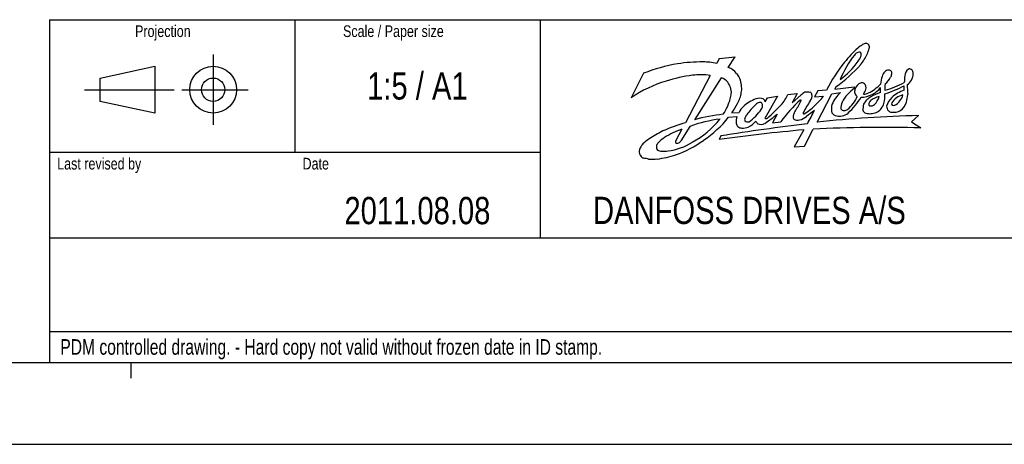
# Model space of a CAD drawing. Header units: inches. Extents: x 0 to 166, y 0 to 117.
# Tile 35 of 73: x 126 to 151, y 0 to 11. Entities that reach past the tile are written whole.
import ezdxf

# ---------------------------------------------------------------- set-up
doc = ezdxf.new("R2010")
doc.units = ezdxf.units.IN
doc.header["$LTSCALE"] = 9.105315
doc.header["$MEASUREMENT"] = 0
doc.layers.get('0').update_dxf_attribs({"linetype": 'CONTINUOUS'})
doc.styles.get("Standard").update_dxf_attribs({"font": 'txt', "width": 0.8})
doc.styles.add('TEXTSTYLE_2', font='txt', dxfattribs={"width": 0.75})

# ---------------------------------------------------------------- blocks, each defined once
blk = doc.blocks.new('SYMBOL_0_BL0', base_point=(143.76, 6.501))
at = {"color": 7, "linetype": 'CONTINUOUS'}
for p, q in [((131.205, 9.846), (131.205, 8.074)), ((143.994, 9.748), (143.932, 9.622)), ((143.994, 9.748), (144.397, 9.792)), ((144.226, 9.521), (144.397, 9.792)), ((128.351, 9.255), (129.729, 9.551)), ((129.729, 9.551), (129.729, 8.37)), ((128.351, 8.665), (128.351, 9.255)), ((142.083, 9.374), (141.77, 8.754)), ((143.77, 9.32), (143.147, 8.126)), ((144.049, 9.258), (143.369, 8.2)), ((127.957, 8.96), (130.221, 8.96)), ((130.418, 8.96), (132.091, 8.96)), ((146.941, 9.034), (146.917, 8.975)), ((146.917, 8.975), (147.408, 9.031)), ((147.408, 9.031), (147.413, 8.995)), ((145.471, 8.797), (145.154, 8.251)), ((145.159, 8.654), (145.217, 8.758)), ((145.217, 8.758), (145.471, 8.797)), ((145.733, 8.841), (145.97, 8.861)), ((145.97, 8.861), (145.837, 8.627)), ((145.837, 8.627), (146.055, 8.82)), ((146.491, 8.935), (146.408, 8.777)), ((146.408, 8.777), (146.628, 8.798)), ((146.468, 8.137), (146.846, 8.854)), ((146.711, 8.946), (146.491, 8.935)), ((146.846, 8.854), (147.065, 8.887)), ((129.729, 8.37), (128.351, 8.665)), ((144.234, 8.263), (144.445, 8.282)), ((144.319, 8.376), (144.498, 8.386)), ((145.463, 8.345), (145.342, 8.124)), ((149.037, 8.305), (148.854, 8.15)), ((143.256, 8.032), (143.029, 7.671)), ((145.342, 8.124), (145.553, 8.144)), ((148.854, 8.15), (149.093, 7.996)), ((143.051, 7.96), (142.901, 7.675)), ((144.033, 7.791), (143.992, 7.701)), ((146.135, 7.945), (145.894, 7.516)), ((146.153, 7.529), (146.368, 7.961)), ((145.894, 7.516), (146.153, 7.529))]:
    blk.add_line(p, q, dxfattribs=at)
for radius in [0.591, 0.295]:
    blk.add_circle((131.205, 8.96), radius, dxfattribs=at)
for centre, radius, start, end in [((149.708, 7.617), 3.258, 132.7678, 141.3405), ((148.601, 8.643), 1.757, 123.9219, 128.9859), ((147.722, 9.918), 0.209, 94.9156, 118.9133), ((147.711, 10.039), 0.0875, 37.9594, 94.4524), ((145.675, 10.635), 2.205, 339.3288, 343.2604), ((147.669, 10.037), 0.124, 342.3871, 26.7521), ((149.54, 8.178), 2.695, 142.1212, 157.2787), ((147.623, 9.665), 0.269, 127.2624, 141.2908), ((147.549, 9.76), 0.148, 90.658, 126.7544), ((147.073, 10.003), 0.542, 322.9953, 339.5719), ((147.539, 9.864), 0.045, 7.1206, 79.5655), ((146.259, 10.616), 1.663, 322.0822, 332.8248), ((147.297, 9.855), 0.288, 351.6519, 2.8594), ((143.801, 4.877), 4.814, 100.269, 110.9049), ((143.564, 5.527), 4.134, 89.6723, 98.6437), ((143.617, 8.366), 1.294, 75.9095, 91.2841), ((144.121, 9.148), 0.387, 35.2548, 74.2653), ((149.822, 7.45), 3.452, 140.352, 154.3042), ((145.025, 11.823), 3.384, 304.4938, 318.8006), ((145.949, 10.763), 1.899, 305.6229, 325.1023), ((148.899, 9.301), 0.213, 124.9919, 177.6651), ((148.811, 9.423), 0.0629, 49.6305, 122.6069), ((148.776, 9.371), 0.125, 356.4431, 53.1022), ((143.855, 5.28), 4.079, 97.5279, 107.086), ((143.531, 7.488), 1.848, 82.557, 96.5165), ((143.997, 9.008), 0.256, 33.2943, 78.3487), ((144.05, 9.052), 0.502, 16.8293, 39.5295), ((149.071, 8.989), 1.007, 162.2455, 173.7012), ((148.347, 9.24), 0.242, 134.0948, 166.5724), ((148.3, 9.273), 0.185, 99.1749, 130.5996), ((147.864, 9.527), 0.53, 307.7549, 331.2624), ((148.271, 9.313), 0.143, 62.9892, 90.4831), ((148.175, 9.37), 0.182, 327.7373, 356.0266), ((148.271, 9.38), 0.0886, 344.5972, 42.6678), ((204.109, 4.55), 55.627, 175.0921, 175.2663), ((148.528, 9.384), 0.374, 305.8525, 356.7917), ((143.504, 6.273), 3.026, 106.2482, 124.9594), ((143.784, 8.829), 0.532, 21.1926, 36.8022), ((144.005, 8.908), 0.298, 350.2925, 22.4237), ((143.861, 8.983), 0.703, 3.8765, 17.7765), ((144.165, 8.985), 0.4, 346.0715, 6.5596), ((148.011, 8.155), 1.032, 125.4276, 151.6769), ((147.556, 8.909), 0.14, 156.7269, 195.7096), ((147.66, 8.904), 0.241, 109.1468, 165.4571), ((147.605, 9.005), 0.128, 71.1581, 100.6058), ((146.521, 9.477), 1.286, 330.6961, 336.9361), ((147.582, 9.022), 0.123, 12.3213, 58.1903), ((147.501, 9.004), 0.206, 351.2783, 12.3026), ((147.311, 9.815), 1.043, 296.0537, 316.7157), ((147.598, 9.386), 0.605, 295.5, 321.7071), ((147.313, 8.957), 0.762, 355.119, 4.1234), ((147.362, 11.49), 2.759, 287.231, 298.306), ((148.752, 9.015), 0.571, 170.6701, 186.7315), ((147.648, 11.015), 2.135, 284.5602, 298.6483), ((148.062, 9.008), 0.61, 354.1192, 4.9525), ((158.971, 9.491), 10.232, 182.2989, 183.6689), ((142.692, 9.204), 1.653, 328.3996, 343.4453), ((143.826, 8.878), 0.473, 342.0738, 358.0349), ((143.813, 8.99), 0.747, 329.446, 352.1988), ((145.252, 7.862), 0.925, 110.7613, 122.5228), ((145.018, 8.465), 0.279, 71.0618, 109.7041), ((145.037, 8.625), 0.126, 13.7563, 55.4345), ((144.624, 9.352), 1.221, 320.4273, 335.2716), ((146.354, 8.5), 0.437, 115.8967, 133.0831), ((145.218, 9.839), 1.753, 301.7644, 323.5624), ((146.226, 8.64), 0.261, 75.8227, 104.1022), ((146.267, 8.822), 0.0756, 12.1063, 71.7042), ((146.115, 8.812), 0.227, 323.3284, 6.5266), ((147.561, 8.296), 0.771, 130.0378, 158.1695), ((146.762, 9.084), 0.781, 307.3705, 337.8449), ((146.152, 9.616), 1.662, 311.4563, 329.414), ((147.546, 8.903), 0.128, 194.1209, 242.2077), ((147.585, 9.337), 0.567, 269.7813, 298.8176), ((147.634, 9.163), 0.315, 271.5609, 295.3447), ((148.078, 8.337), 0.508, 119.8156, 133.818), ((148.119, 8.33), 0.461, 99.8011, 129.8057), ((148.685, 7.242), 1.76, 110.3813, 119.2462), ((147.532, 8.95), 0.534, 317.0284, 341.921), ((147.377, 8.783), 0.805, 352.774, 5.097), ((148.718, 8.405), 0.509, 135.1588, 164.3038), ((148.969, 8.075), 0.921, 109.0514, 131.6471), ((148.749, 8.383), 0.46, 104.0818, 148.1292), ((148.26, 8.914), 0.387, 296.1519, 347.4207), ((146.467, 9.111), 2.309, 348.3187, 353.1645), ((143.383, 9.084), 1.173, 322.8883, 336.1753), ((145.014, 8.126), 0.577, 116.7652, 153.2644), ((146.605, 6.866), 2.407, 134.8984, 142.4077), ((145.109, 8.39), 0.271, 117.5581, 138.2731), ((145.022, 8.557), 0.0838, 49.7283, 117.7489), ((144.941, 8.555), 0.151, 321.7198, 356.6653), ((144.993, 8.565), 0.1, 348.9845, 33.7448), ((140.749, 13.326), 6.766, 311.3175, 315.3869), ((148.268, 6.215), 3.331, 131.8597, 144.6002), ((142.117, 10.691), 4.43, 328.373, 332.0643), ((145.39, 8.972), 0.733, 330.8763, 337.1022), ((146.055, 8.689), 0.0111, 349.5391, 143.4383), ((148.226, 7.321), 2.357, 144.9122, 153.2256), ((147.25, 8.47), 0.42, 164.3348, 187.5497), ((147.368, 8.503), 0.3, 151.9676, 184.5137), ((147.145, 8.517), 0.0849, 206.3676, 279.0038), ((147.125, 8.641), 0.21, 279.2176, 302.2125), ((148.174, 8.453), 0.545, 165.3821, 181.4073), ((148.014, 8.415), 0.407, 134.994, 154.5471), ((147.849, 8.596), 0.0725, 151.895, 218.2268), ((148.032, 8.497), 0.28, 138.0551, 151.6294), ((147.818, 8.718), 0.168, 261.2556, 308.6307), ((147.827, 8.701), 0.344, 288.181, 333.6632), ((147.584, 8.787), 0.601, 336.6165, 349.9772), ((148.394, 8.54), 0.166, 179.0776, 222.1801), ((148.403, 8.601), 0.0515, 151.705, 219.1417), ((148.4, 8.648), 0.0874, 245.4748, 290.3227), ((148.316, 8.778), 0.433, 307.3775, 341.9687), ((144.391, 4.983), 3.254, 96.5512, 110.4262), ((142.141, 9.747), 2.42, 299.0607, 320.7547), ((144.638, 3.483), 4.885, 96.3269, 105.0541), ((141.971, 10.102), 2.916, 303.9897, 320.8988), ((144.775, 8.164), 0.351, 160.2703, 188.3427), ((144.751, 8.212), 0.113, 155.7866, 202.5891), ((145.385, 7.827), 0.853, 143.5682, 149.6568), ((144.026, 9.183), 1.261, 304.9795, 325.0754), ((143.818, 10.232), 2.504, 302.0135, 311.0902), ((145.167, 8.243), 0.016, 148.3251, 305.2558), ((145.136, 8.402), 0.177, 283.2172, 296.8425), ((146.014, 8.283), 0.151, 146.0293, 207.1224), ((145.975, 8.367), 0.18, 238.0813, 286.7351), ((145.915, 8.636), 0.455, 284.1157, 309.3254), ((146.179, 8.356), 0.064, 154.315, 175.4777), ((146.132, 8.363), 0.0166, 187.9635, 300.3884), ((147.413, 6.872), 1.859, 122.8842, 130.5632), ((140.908, 11.185), 6.147, 329.8556, 333.3996), ((149.649, -20.918), 29.229, 91.1993, 96.2481), ((146.979, 8.447), 0.149, 192.6025, 250.2667), ((147.035, 8.738), 0.444, 256.2327, 278.597), ((147.049, 8.606), 0.311, 279.5463, 310.7974), ((147.754, 8.485), 0.133, 199.8242, 235.8577), ((147.8, 8.683), 0.331, 248.5205, 268.1048), ((147.748, 9.105), 0.754, 273.147, 284.2883), ((148.361, 8.516), 0.126, 224.3761, 263.887), ((148.395, 8.787), 0.398, 263.2207, 297.6178), ((144.178, 4.397), 3.869, 105.4423, 114.4982), ((152.589, -45.163), 53.64, 96.8162, 99.1781), ((144.551, 8.119), 0.123, 182.896, 229.2625), ((144.567, 8.137), 0.147, 228.8442, 270.3015), ((144.597, 8.316), 0.327, 264.8399, 293.9303), ((144.713, 8.243), 0.0992, 228.1668, 290.8428), ((144.355, 8.708), 0.787, 298.5029, 316.302), ((145.103, 8.251), 0.199, 205.9328, 229.7491), ((145.05, 8.266), 0.183, 245.4976, 301.1141), ((148.171, -26.835), 34.843, 88.4836, 92.9661), ((143.285, 6.242), 1.818, 125.7721, 132.0199), ((144.393, 4.345), 4.01, 116.9913, 122.7647), ((142.916, 7.216), 0.614, 119.4418, 139.4977), ((143.717, 6.004), 2.066, 108.7932, 122.2671), ((150.161, -36.857), 44.983, 95.135, 97.8833), ((142.246, 7.388), 0.271, 157.4036, 174.8928), ((142.28, 7.364), 0.311, 132.8287, 155.6663), ((142.603, 7.489), 0.199, 140.832, 168.7484), ((142.537, 7.516), 0.13, 174.8768, 219.8705), ((142.481, 9.004), 1.608, 277.9406, 301.3267), ((143.03, 7.621), 0.139, 157.061, 179.6025), ((142.937, 7.679), 0.074, 230.799, 278.3848), ((142.006, 9.865), 2.703, 289.2016, 306.044), ((142.917, 7.729), 0.127, 284.229, 332.692), ((142.195, 7.397), 0.219, 176.0557, 208.4771), ((142.128, 7.372), 0.148, 212.1074, 254.5325), ((141.799, 5.283), 1.968, 77.883, 81.5372), ((142.117, 9.724), 2.535, 277.0548, 287.8919), ((142.539, 7.608), 0.202, 239.8878, 272.2877), ((142.571, 8.753), 1.347, 268.9529, 275.6416), ((142.311, 8.045), 0.844, 263.2374, 277.9415)]:
    blk.add_arc(centre, radius, start, end, dxfattribs=at)
at = {"color": 7, "linetype": 'CONTINUOUS', "attachment_point": 1, "line_spacing_factor": 0.9}
for s, insert, char_height, width in [('Projection', (129.232, 10.586), 0.2953, 2.3622), ('Scale / Paper size', (134.488, 10.586), 0.29528, 4.25197), ('Last revised by', (127.264, 7.239), 0.29528, 3.54331), ('Date', (133.465, 7.239), 0.2953, 0.94488), ('DANFOSS DRIVES A/S', (140.807, 6.255), 0.68898, 9.92126)]:
    blk.add_mtext(s, dxfattribs=dict(at, insert=insert, char_height=char_height, width=width))

msp = doc.modelspace()

# ---------------------------------------------------------------- linework, layer by layer
at = {"color": 7, "linetype": 'CONTINUOUS'}
for p, q in [((127.067, 10.728), (162.5, 10.728)), ((127.067, 10.728), (127.067, 2.067)), ((127.067, 10.728), (162.5, 10.728)), ((127.067, 10.728), (127.067, 2.067)), ((133.268, 10.728), (133.268, 7.382)), ((139.469, 10.728), (139.469, 5.217)), ((127.067, 7.382), (139.469, 7.382)), ((127.067, 5.217), (151.575, 5.217)), ((127.067, 2.854), (151.575, 2.854)), ((3.051, 2.067), (162.5, 2.067)), ((127.067, 2.067), (162.5, 2.067)), ((129.134, 1.673), (129.134, 2.067)), ((0, 0), (165.551, 0))]:
    msp.add_line(p, q, dxfattribs=at)

# ---------------------------------------------------------------- block references
msp.add_blockref('SYMBOL_0_BL0', (143.76, 6.501), dxfattribs=at)

# ---------------------------------------------------------------- texts
at = {"color": 7, "linetype": 'CONTINUOUS', "char_height": 0.689, "attachment_point": 2, "line_spacing_factor": 0.9}
for s, insert, width in [('1:5 / A1', (136.368, 9.4), 4.40945), ('2011.08.08', (136.368, 6.25), 5.5118)]:
    msp.add_mtext(s, dxfattribs=dict(at, insert=insert, width=width))
at = {"color": 7, "linetype": 'CONTINUOUS', "insert": (127.343, 2.657), "char_height": 0.3937, "width": 23.0315, "attachment_point": 1, "line_spacing_factor": 0.9, "style": 'TEXTSTYLE_2'}
msp.add_mtext('PDM controlled drawing. - Hard copy not valid without frozen date in ID stamp.', dxfattribs=at)

doc.saveas('drawing.dxf')
